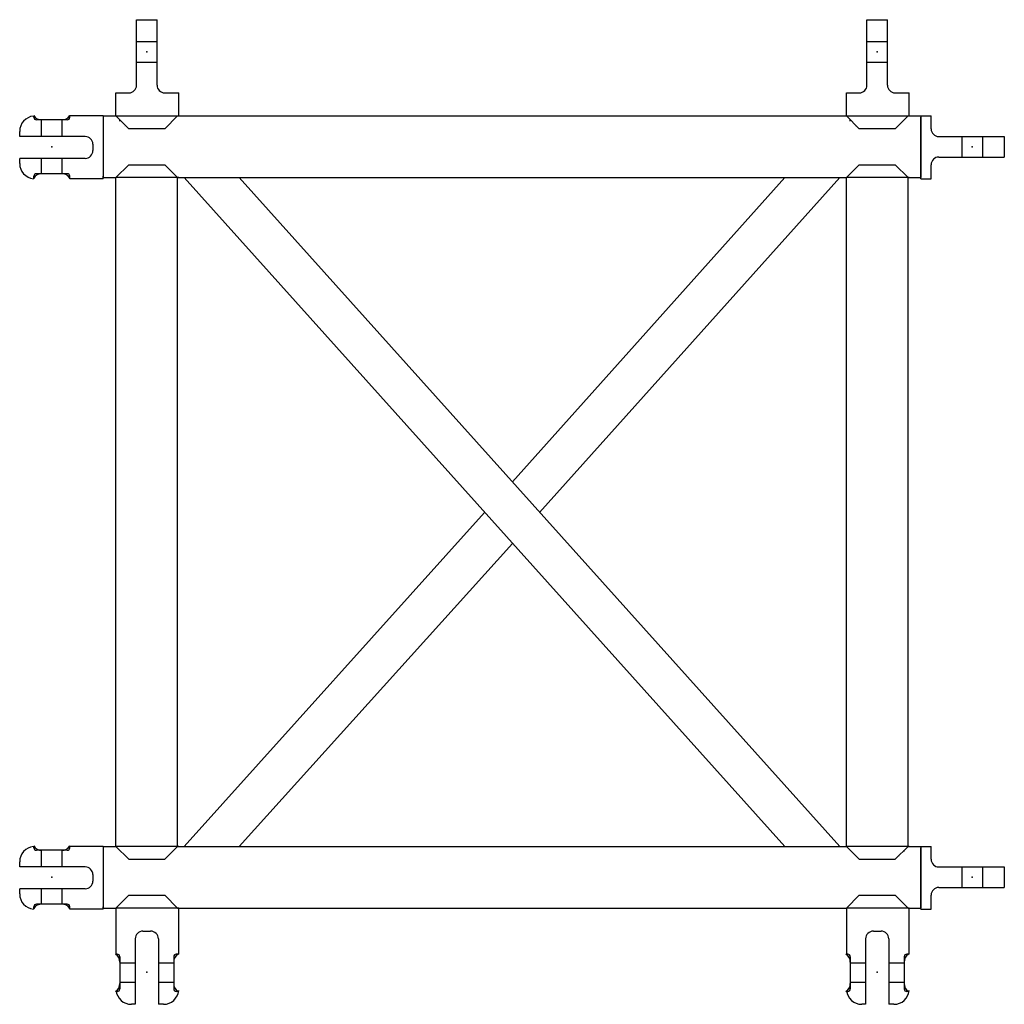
# Model space of a CAD drawing. Extents: x 3740 to 4507, y -1465 to -698.
import ezdxf

# ---------------------------------------------------------------- set-up
doc = ezdxf.new("R2010")
doc.units = 0
doc.layers.add('M4P', color=7, linetype='CONTINUOUS')

msp = doc.modelspace()

# ---------------------------------------------------------------- linework, layer by layer
at = {"layer": 'M4P', "color": 6}
for p, q in [((3831, -749), (3831, -698)), ((3831, -698), (3847, -698)), ((3847, -749), (3847, -698)), ((4400, -749), (4400, -698)), ((4400, -698), (4416, -698)), ((4416, -749), (4416, -698)), ((3831, -715), (3847, -715)), ((4400, -715), (4416, -715)), ((3831, -731), (3847, -731)), ((4400, -731), (4416, -731)), ((3815, -773), (3815, -755)), ((3815, -755), (3825, -755)), ((3853, -755), (3864, -755)), ((3864, -773), (3864, -755)), ((4384, -755), (4394, -755)), ((4384, -773), (4384, -755)), ((4422, -755), (4433, -755)), ((4433, -773), (4433, -755)), ((3751, -774), (3751, -773)), ((3805, -773), (3779, -773)), ((3779, -774), (3779, -773)), ((3805, -773), (4442, -773)), ((3805, -773), (3805, -774)), ((3805, -773), (3805, -821)), ((3805, -774), (3805, -820)), ((3815, -773), (3864, -773)), ((3825, -783), (3815, -773)), ((3815, -773), (3815, -773)), ((3816, -774), (3816, -774)), ((3853, -783), (3863, -773)), ((3863, -773), (3864, -773)), ((4384, -773), (4433, -773)), ((4394, -783), (4384, -773)), ((4384, -773), (4384, -773)), ((4385, -774), (4385, -774)), ((4422, -783), (4432, -773)), ((4432, -773), (4433, -773)), ((4442, -773), (4442, -774)), ((4442, -773), (4450, -773)), ((4442, -773), (4442, -821)), ((4442, -820), (4442, -774)), ((4450, -783), (4450, -773)), ((3777, -776), (3753, -776)), ((3757, -789), (3757, -776)), ((3773, -776), (3757, -776)), ((3773, -789), (3773, -776)), ((3817, -775), (3817, -775)), ((3818, -777), (3818, -776)), ((3820, -778), (3820, -778)), ((3822, -781), (3822, -781)), ((4386, -775), (4386, -775)), ((4387, -777), (4387, -776)), ((4389, -778), (4389, -778)), ((4391, -781), (4391, -781)), ((3740, -789), (3740, -785)), ((3791, -789), (3740, -789)), ((3853, -783), (3825, -783)), ((4422, -783), (4394, -783)), ((4456, -789), (4507, -789)), ((4474, -789), (4474, -805)), ((4490, -789), (4490, -805)), ((4507, -789), (4507, -805)), ((3797, -795), (3797, -800)), ((4456, -805), (4507, -805)), ((3740, -810), (3740, -806)), ((3791, -806), (3740, -806)), ((3757, -818), (3757, -806)), ((3773, -818), (3773, -806)), ((3825, -811), (3815, -821)), ((3825, -811), (3853, -811)), ((3853, -811), (3863, -821)), ((4394, -811), (4384, -821)), ((4394, -811), (4422, -811)), ((4422, -811), (4432, -821)), ((4450, -822), (4450, -811)), ((3751, -822), (3751, -820)), ((3757, -818), (3753, -818)), ((3773, -818), (3757, -818)), ((3777, -818), (3773, -818)), ((3779, -822), (3779, -820)), ((3805, -822), (3805, -820)), ((4425, -814), (4425, -814)), ((4427, -816), (4427, -816)), ((4429, -818), (4429, -818)), ((4430, -819), (4430, -819)), ((4442, -822), (4442, -820)), ((3805, -822), (3779, -822)), ((3805, -821), (3815, -821)), ((3815, -1342), (3815, -821)), ((3864, -821), (3815, -821)), ((3863, -1342), (3863, -821)), ((3863, -821), (4384, -821)), ((4336, -1342), (3868, -821)), ((4379, -1342), (3911, -821)), ((4124, -1058), (4336, -821)), ((4145, -1082), (4379, -821)), ((4384, -1342), (4384, -821)), ((4433, -821), (4384, -821)), ((4384, -821), (4384, -821)), ((4431, -821), (4431, -821)), ((4432, -1342), (4432, -821)), ((4432, -821), (4433, -821)), ((4432, -821), (4442, -821)), ((4442, -822), (4450, -822)), ((3868, -1342), (4102, -1082)), ((3911, -1342), (4124, -1106)), ((3751, -1343), (3751, -1342)), ((3805, -1342), (3779, -1342)), ((3779, -1343), (3779, -1342)), ((3805, -1342), (3815, -1342)), ((3805, -1342), (3805, -1343)), ((3805, -1342), (3805, -1390)), ((3825, -1352), (3815, -1342)), ((3864, -1342), (3815, -1342)), ((3853, -1352), (3863, -1342)), ((3863, -1342), (4384, -1342)), ((4433, -1342), (4384, -1342)), ((4394, -1352), (4384, -1342)), ((4422, -1352), (4432, -1342)), ((4432, -1342), (4442, -1342)), ((4442, -1342), (4442, -1343)), ((4442, -1342), (4450, -1342)), ((4442, -1342), (4442, -1390)), ((4450, -1352), (4450, -1342)), ((3777, -1345), (3753, -1345)), ((3757, -1358), (3757, -1345)), ((3773, -1345), (3757, -1345)), ((3773, -1358), (3773, -1345)), ((3805, -1343), (3805, -1389)), ((4427, -1347), (4427, -1347)), ((4429, -1346), (4429, -1345)), ((4430, -1344), (4430, -1344)), ((4442, -1389), (4442, -1343)), ((3740, -1358), (3740, -1354)), ((3825, -1352), (3853, -1352)), ((4394, -1352), (4422, -1352)), ((4425, -1350), (4425, -1350)), ((3791, -1358), (3740, -1358)), ((3797, -1364), (3797, -1369)), ((4456, -1358), (4507, -1358)), ((4474, -1358), (4474, -1374)), ((4490, -1358), (4490, -1374)), ((4507, -1358), (4507, -1374)), ((3740, -1379), (3740, -1375)), ((3791, -1375), (3740, -1375)), ((3757, -1387), (3757, -1375)), ((3773, -1387), (3773, -1375)), ((3825, -1380), (3815, -1390)), ((3825, -1380), (3853, -1380)), ((3853, -1380), (3863, -1390)), ((4394, -1380), (4384, -1390)), ((4394, -1380), (4422, -1380)), ((4422, -1380), (4432, -1390)), ((4450, -1391), (4450, -1380)), ((4456, -1374), (4507, -1374)), ((3757, -1387), (3753, -1387)), ((3773, -1387), (3757, -1387)), ((3777, -1387), (3773, -1387)), ((3856, -1383), (3856, -1383)), ((3858, -1385), (3858, -1385)), ((3860, -1387), (3860, -1387)), ((3861, -1388), (3861, -1388)), ((4425, -1383), (4425, -1383)), ((4427, -1385), (4427, -1385)), ((4429, -1387), (4429, -1387)), ((4430, -1388), (4430, -1388)), ((3751, -1391), (3751, -1389)), ((3779, -1391), (3779, -1389)), ((3805, -1391), (3779, -1391)), ((3805, -1391), (3805, -1389)), ((3805, -1390), (3815, -1390)), ((3815, -1390), (3815, -1426)), ((3815, -1390), (3815, -1390)), ((3864, -1390), (3815, -1390)), ((3862, -1390), (3862, -1390)), ((3863, -1390), (3864, -1390)), ((3864, -1390), (4384, -1390)), ((3864, -1426), (3864, -1390)), ((4433, -1390), (4384, -1390)), ((4384, -1390), (4384, -1426)), ((4384, -1390), (4384, -1390)), ((4431, -1390), (4431, -1390)), ((4432, -1390), (4433, -1390)), ((4433, -1426), (4433, -1390)), ((4433, -1390), (4442, -1390)), ((4442, -1391), (4442, -1389)), ((4442, -1391), (4450, -1391)), ((3836, -1408), (3842, -1408)), ((4405, -1408), (4411, -1408)), ((3830, -1414), (3830, -1465)), ((3848, -1414), (3848, -1465)), ((4399, -1414), (4399, -1465)), ((4417, -1414), (4417, -1465)), ((3816, -1426), (3815, -1426)), ((3864, -1426), (3862, -1426)), ((4385, -1426), (4384, -1426)), ((4433, -1426), (4431, -1426)), ((3818, -1428), (3818, -1453)), ((3818, -1433), (3818, -1448)), ((3830, -1433), (3818, -1433)), ((3860, -1433), (3848, -1433)), ((3860, -1428), (3860, -1433)), ((3860, -1433), (3860, -1448)), ((4387, -1428), (4387, -1453)), ((4387, -1433), (4387, -1448)), ((4399, -1433), (4387, -1433)), ((4429, -1433), (4417, -1433)), ((4429, -1428), (4429, -1433)), ((4429, -1433), (4429, -1448)), ((3830, -1448), (3818, -1448)), ((3860, -1448), (3848, -1448)), ((3860, -1448), (3860, -1453)), ((4399, -1448), (4387, -1448)), ((4429, -1448), (4417, -1448)), ((4429, -1448), (4429, -1453)), ((3816, -1455), (3815, -1455)), ((3864, -1455), (3862, -1455)), ((4385, -1455), (4384, -1455)), ((4433, -1455), (4431, -1455)), ((3830, -1465), (3827, -1465)), ((3852, -1465), (3848, -1465)), ((4399, -1465), (4396, -1465)), ((4421, -1465), (4417, -1465))]:
    msp.add_line(p, q, dxfattribs=at)
for centre, radius, start, end in [((3825, -749), 6, 270, 0), ((3853, -749), 6, 180, 270), ((4394, -749), 6, 270, 0), ((4422, -749), 6, 180, 270), ((3752, -785), 12, 96, 180), ((3757, -769), 7, 211, 272), ((3753, -774), 2, 180, 270), ((3773, -769), 7, 268, 329), ((3777, -774), 2, 270, 0), ((3791, -795), 6, 0, 90), ((4456, -783), 6, 180, 270), ((3791, -800), 6, 270, 0), ((4456, -811), 6, 90, 180), ((3752, -810), 12, 180, 264), ((3753, -820), 2, 90, 180), ((3757, -825), 7, 88, 149), ((3773, -825), 7, 31, 92), ((3777, -820), 2, 0, 90), ((3752, -1354), 12, 96, 180), ((3757, -1338), 7, 211, 272), ((3773, -1338), 7, 268, 329), ((3753, -1343), 2, 180, 270), ((3777, -1343), 2, 270, 0), ((4456, -1352), 6, 180, 270), ((3791, -1364), 6, 0, 90), ((3791, -1369), 6, 270, 0), ((3752, -1379), 12, 180, 264), ((4456, -1380), 6, 90, 180), ((3753, -1389), 2, 90, 180), ((3757, -1394), 7, 88, 149), ((3773, -1394), 7, 31, 92), ((3777, -1389), 2, 0, 90), ((3836, -1414), 6, 90, 180), ((3842, -1414), 6, 0, 90), ((4405, -1414), 6, 90, 180), ((4411, -1414), 6, 0, 90), ((3811, -1432), 7, 358, 59), ((3816, -1428), 2, 0, 90), ((3867, -1432), 7, 121, 182), ((3862, -1428), 2, 90, 180), ((4380, -1432), 7, 358, 59), ((4385, -1428), 2, 0, 90), ((4436, -1432), 7, 121, 182), ((4431, -1428), 2, 90, 180), ((3811, -1449), 7, 301, 2), ((3867, -1449), 7, 178, 239), ((4380, -1449), 7, 301, 2), ((4436, -1449), 7, 178, 239), ((3827, -1453), 12, 186, 270), ((3816, -1453), 2, 270, 0), ((3852, -1453), 12, 270, 354), ((3862, -1453), 2, 180, 270), ((4396, -1453), 12, 186, 270), ((4385, -1453), 2, 270, 0), ((4421, -1453), 12, 270, 354), ((4431, -1453), 2, 180, 270)]:
    msp.add_arc(centre, radius, start, end, dxfattribs=at)
for p in [(3839, -723), (4408, -723), (3765, -797), (4482, -797), (3765, -1366), (4482, -1366), (3839, -1440), (4408, -1440)]:
    msp.add_point(p, dxfattribs=at)

doc.saveas('drawing.dxf')
